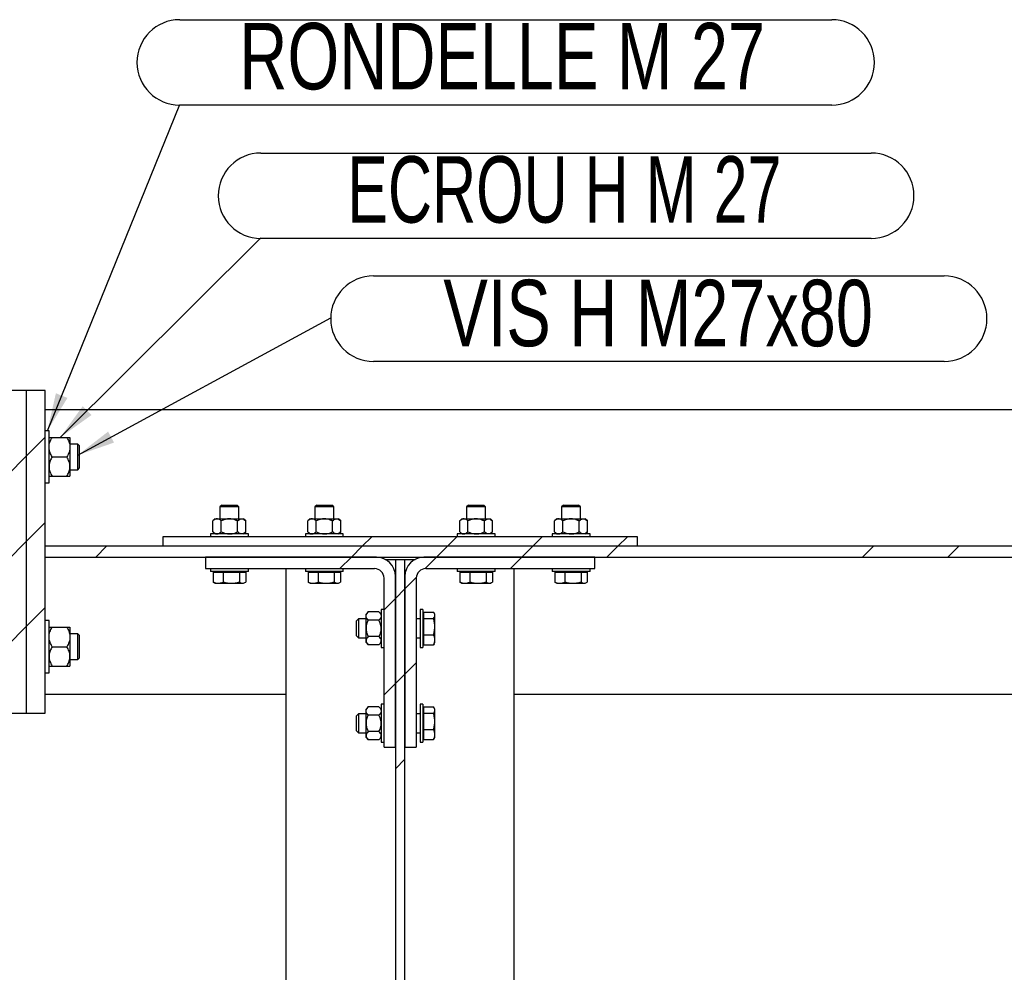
# Model space of a CAD drawing. Header units: millimetres. Extents: x 0 to 841, y 0 to 594.
# Tile 33 of 95: x 337 to 389, y 413 to 464. Entities that reach past the tile are written whole.
import ezdxf

# ---------------------------------------------------------------- set-up
doc = ezdxf.new("R2010")
doc.units = ezdxf.units.MM
for name, color, linetype in [('COTES', 1, 'Continuous'), ('NOTES', 6, 'Continuous'), ('TRAIT-FINS', 9, 'Continuous')]:
    doc.layers.add(name, color=color, linetype=linetype)
doc.layers.add('TRAIT-FORT', color=4, linetype='Continuous', lineweight=25)
doc.styles.add('SLDTEXTSTYLE0', font='TXT', dxfattribs={"width": 0.75})
doc.styles.add('SLDTEXTSTYLE8', font='TXT', dxfattribs={"width": 0.6875})
doc.dimstyles.new('SLDDIMSTYLE0', dxfattribs={"dimtxt": 3, "dimasz": 2, "dimexe": 0, "dimexo": 0.0625, "dimgap": 0.75, "dimtad": 1, "dimdec": 0, "dimlfac": 20, "dimrnd": 1e-09, "dimzin": 12, "dimdsep": 46, "dimtxsty": 'SLDTEXTSTYLE0', "dimsah": 1, "dimcen": 0.09, "dimadec": 0, "dimazin": 3, "dimtfac": 1, "dimtdec": 0, "dimtofl": 0, "dimtmove": 0, "dimatfit": 3, "dimfxl": 1, "dimfrac": 2, "dimtolj": 1, "dimtzin": 12, "dimarcsym": 0})
doc.dimstyles.new('SLDDIMSTYLE2', dxfattribs={"dimtxt": 0.18, "dimasz": 2, "dimexe": 0, "dimexo": 0.0625, "dimgap": 0, "dimtad": 0, "dimtih": 1, "dimtoh": 1, "dimdec": 0, "dimrnd": 1e-09, "dimzin": 0, "dimdsep": 46, "dimtxsty": 'Standard', "dimsah": 1, "dimcen": 0.09, "dimadec": 0, "dimazin": 0, "dimtfac": 2, "dimtdec": 0, "dimtofl": 0, "dimtmove": 0, "dimatfit": 3, "dimfxl": 1, "dimfrac": 2, "dimtolj": 1, "dimtzin": 0, "dimarcsym": 0})
doc.dimstyles.new('SLDDIMSTYLE4', dxfattribs={"dimtxt": 3, "dimasz": 2, "dimexe": 0, "dimexo": 0.0625, "dimgap": 0.75, "dimtad": 1, "dimdec": 0, "dimlfac": 20, "dimrnd": 1e-09, "dimzin": 12, "dimdsep": 46, "dimtxsty": 'SLDTEXTSTYLE0', "dimsah": 1, "dimcen": 0.09, "dimadec": 0, "dimazin": 3, "dimtfac": 1, "dimtdec": 0, "dimtmove": 0, "dimatfit": 0, "dimfxl": 1, "dimfrac": 2, "dimtolj": 1, "dimtzin": 12, "dimarcsym": 0})
pattern_1 = [(45, (0, 0), (-13.4704, 13.4704), []), (45, (4.49, 2e-323), (-13.4704, 13.4704), []), (45, (8.98, 4e-323), (-13.4704, 13.4704), []), (45, (13.47, 6e-323), (-13.4704, 13.4704), [])]

# ---------------------------------------------------------------- blocks, each defined once
blk = doc.blocks.new('_D_22')
at = {"layer": 'COTES', "color": 1, "transparency": 16777216}
blk.add_line((363.008, 365.576), (400.758, 365.576), dxfattribs=at)
for points in [[(363.008, 365.576), (365.008, 365.076), (365.008, 366.076)], [(400.758, 365.576), (398.758, 366.076), (398.758, 365.076)]]:
    blk.add_solid(points, dxfattribs=at)
at = {"layer": 'COTES', "color": 1, "transparency": 16777216, "insert": (378.558, 369.444), "char_height": 3, "attachment_point": 1, "style": 'SLDTEXTSTYLE0'}
blk.add_mtext('755', dxfattribs=at)
blk = doc.blocks.new('_D_26')
at = {"layer": 'COTES', "color": 1, "transparency": 16777216}
for p, q in [((351.008, 386.11), (348.008, 386.11)), ((351.008, 386.11), (363.008, 386.11)), ((363.008, 386.11), (378.047, 386.11))]:
    blk.add_line(p, q, dxfattribs=at)
for points in [[(351.008, 386.11), (349.008, 386.61), (349.008, 385.61)], [(363.008, 386.11), (365.008, 385.61), (365.008, 386.61)]]:
    blk.add_solid(points, dxfattribs=at)
at = {"layer": 'COTES', "color": 1, "transparency": 16777216, "insert": (371.397, 389.977), "char_height": 3, "attachment_point": 1, "style": 'SLDTEXTSTYLE0'}
blk.add_mtext('240', dxfattribs=at)
blk = doc.blocks.new('_D_27')
at = {"layer": 'COTES', "color": 1, "transparency": 16777216}
blk.add_line((351.008, 365.576), (323.808, 365.576), dxfattribs=at)
for points in [[(323.808, 365.576), (325.808, 365.076), (325.808, 366.076)], [(351.008, 365.576), (349.008, 366.076), (349.008, 365.076)]]:
    blk.add_solid(points, dxfattribs=at)
at = {"layer": 'COTES', "color": 1, "transparency": 16777216, "insert": (334.083, 369.444), "char_height": 3, "attachment_point": 1, "style": 'SLDTEXTSTYLE0'}
blk.add_mtext('544', dxfattribs=at)
blk = doc.blocks.new('SW_NOTE_23')
at = {"layer": 'NOTES', "color": 0}
for p, q in [((2.25, 2.21), (32.327, 2.21)), ((32.327, -2.29), (2.25, -2.29))]:
    blk.add_line(p, q, dxfattribs=at)
for centre, start, end in [((2.25, -0.04), 90, 270), ((32.327, -0.04), 270, 90)]:
    blk.add_arc(centre, 2.25, start, end, dxfattribs=at)
at = {"layer": 'NOTES', "color": 0, "insert": (17.253, 2.007), "char_height": 3.5, "attachment_point": 2, "style": 'SLDTEXTSTYLE0'}
blk.add_mtext('VIS H M27x80', dxfattribs=at)
blk = doc.blocks.new('SW_NOTE_24')
at = {"layer": 'NOTES', "color": 0}
for p, q in [((0, 4.46), (32.162, 4.46)), ((32.162, -0.04), (0, -0.04))]:
    blk.add_line(p, q, dxfattribs=at)
for centre, start, end in [((0, 2.21), 90, 270), ((32.162, 2.21), 270, 90)]:
    blk.add_arc(centre, 2.25, start, end, dxfattribs=at)
at = {"layer": 'NOTES', "color": 0, "insert": (15.989, 4.294), "char_height": 3.5, "attachment_point": 2, "style": 'SLDTEXTSTYLE8'}
blk.add_mtext('ECROU H M 27', dxfattribs=at)
blk = doc.blocks.new('SW_NOTE_25')
at = {"layer": 'NOTES', "color": 0}
for p, q in [((0, 4.46), (34.358, 4.46)), ((34.358, -0.04), (0, -0.04))]:
    blk.add_line(p, q, dxfattribs=at)
for centre, start, end in [((0, 2.21), 90, 270), ((34.358, 2.21), 270, 90)]:
    blk.add_arc(centre, 2.25, start, end, dxfattribs=at)
at = {"layer": 'NOTES', "color": 0, "insert": (16.993, 4.29), "char_height": 3.5, "attachment_point": 2, "style": 'SLDTEXTSTYLE0'}
blk.add_mtext('RONDELLE M 27', dxfattribs=at)

msp = doc.modelspace()

# ---------------------------------------------------------------- hatches: boundary and pattern name
at = {"layer": 'TRAIT-FINS'}
h = msp.add_hatch(dxfattribs=at)
h.set_pattern_fill('DIN 201 ACIER ET FONTE', color=9, style=0, pattern_type=2)
h.set_pattern_definition(pattern_1)
h.paths.add_polyline_path([(337.308, 427.045), (337.308, 444.045), (336.308, 444.045), (336.308, 427.045)], flags=0)
h = msp.add_hatch(dxfattribs=at)
h.set_pattern_fill('DIN 201 ACIER ET FONTE', color=9, style=0, pattern_type=2)
h.set_pattern_definition(pattern_1)
h.paths.add_polyline_path([(338.308, 427.045), (338.308, 444.045), (337.308, 444.045), (337.308, 427.045)], flags=0)
h = msp.add_hatch(dxfattribs=at)
h.set_pattern_fill('DIN 201 ACIER ET FONTE', color=9, style=0, pattern_type=2)
h.set_pattern_definition(pattern_1)
h.paths.add_polyline_path([(338.308, 435.833), (338.308, 435.258), (498.308, 435.258), (498.308, 435.833)], flags=0)
h = msp.add_hatch(dxfattribs=at)
h.set_pattern_fill('DIN 201 ACIER ET FONTE', color=9, style=0, pattern_type=2)
h.set_pattern_definition(pattern_1)
h.paths.add_polyline_path([(344.508, 435.833), (369.508, 435.833), (369.508, 436.333), (344.508, 436.333)], flags=0)
h = msp.add_hatch(dxfattribs=at)
h.set_pattern_fill('DIN 201 ACIER ET FONTE', color=9, style=0, pattern_type=2)
h.set_pattern_definition(pattern_1)
edge = h.paths.add_edge_path(flags=0)
edge.add_line((346.758, 434.658), (355.658, 434.658))
edge.add_arc((355.658, 434.158), 0.5, 0, 90, ccw=False)
edge.add_line((356.158, 434.158), (356.158, 425.258))
edge.add_line((356.158, 425.258), (356.758, 425.258))
edge.add_line((356.758, 425.258), (356.758, 434.258))
edge.add_arc((355.758, 434.258), 1, 0, 90)
edge.add_line((355.758, 435.258), (346.758, 435.258))
edge.add_line((346.758, 435.258), (346.758, 434.658))
h = msp.add_hatch(dxfattribs=at)
h.set_pattern_fill('DIN 201 ACIER ET FONTE', color=9, style=0, pattern_type=2)
h.set_pattern_definition(pattern_1)
h.paths.add_polyline_path([(357.258, 435.145), (356.758, 435.145), (356.758, 292.445), (357.258, 292.445)], flags=0)
h = msp.add_hatch(dxfattribs=at)
h.set_pattern_fill('DIN 201 ACIER ET FONTE', color=9, style=0, pattern_type=2)
h.set_pattern_definition(pattern_1)
edge = h.paths.add_edge_path(flags=0)
edge.add_line((357.858, 425.258), (357.858, 434.158))
edge.add_arc((358.358, 434.158), 0.5, 90, 180, ccw=False)
edge.add_line((358.358, 434.658), (367.258, 434.658))
edge.add_line((367.258, 434.658), (367.258, 435.258))
edge.add_line((367.258, 435.258), (358.258, 435.258))
edge.add_arc((358.258, 434.258), 1, 90, 180)
edge.add_line((357.258, 434.258), (357.258, 425.258))
edge.add_line((357.258, 425.258), (357.858, 425.258))

# ---------------------------------------------------------------- linework, layer by layer
at = {"layer": 'TRAIT-FORT', "color": 4, "linetype": 'Continuous', "lineweight": 25}
for p, q in [((337.308, 444.045), (336.308, 444.045)), ((337.308, 444.045), (337.308, 427.045)), ((338.308, 444.045), (337.308, 444.045)), ((338.308, 427.045), (338.308, 444.045)), ((338.308, 443.045), (498.308, 443.045)), ((338.508, 441.92), (338.308, 441.92)), ((338.508, 440.677), (338.508, 441.92)), ((338.666, 441.57), (339.449, 441.57)), ((339.608, 441.57), (339.608, 441.058)), ((340.016, 441.22), (339.608, 441.22)), ((339.608, 441.058), (339.608, 440.033)), ((340.108, 441.128), (340.016, 441.22)), ((340.016, 439.922), (340.016, 441.22)), ((340.108, 439.962), (340.108, 441.128)), ((338.508, 439.17), (338.508, 440.677)), ((338.666, 440.545), (339.449, 440.545)), ((339.608, 440.033), (339.608, 439.52)), ((338.666, 439.52), (339.449, 439.52)), ((339.608, 439.87), (340.016, 439.87)), ((340.016, 439.87), (340.108, 439.962)), ((340.016, 439.87), (340.016, 439.922)), ((338.308, 439.17), (338.508, 439.17)), ((347.611, 438.008), (347.511, 437.908)), ((347.511, 437.908), (347.511, 437.283)), ((348.511, 437.908), (347.511, 437.908)), ((347.611, 438.008), (348.411, 438.008)), ((348.511, 437.908), (348.411, 438.008)), ((348.511, 437.283), (348.511, 437.908)), ((352.611, 438.008), (352.511, 437.908)), ((352.511, 437.908), (352.511, 437.283)), ((353.511, 437.908), (352.511, 437.908)), ((352.611, 438.008), (353.411, 438.008)), ((353.511, 437.908), (353.411, 438.008)), ((353.511, 437.283), (353.511, 437.908)), ((360.611, 438.008), (360.511, 437.908)), ((360.511, 437.908), (360.511, 437.283)), ((361.511, 437.908), (360.511, 437.908)), ((360.611, 438.008), (361.411, 438.008)), ((361.511, 437.908), (361.411, 438.008)), ((361.511, 437.283), (361.511, 437.908)), ((365.611, 438.008), (365.511, 437.908)), ((365.511, 437.908), (365.511, 437.283)), ((366.511, 437.908), (365.511, 437.908)), ((365.611, 438.008), (366.411, 438.008)), ((366.511, 437.908), (366.411, 438.008)), ((366.511, 437.283), (366.511, 437.908)), ((347.261, 437.283), (347.145, 437.167)), ((347.145, 436.599), (347.145, 437.167)), ((347.261, 437.283), (347.362, 437.283)), ((347.362, 437.283), (348.011, 437.283)), ((347.578, 436.599), (347.578, 437.167)), ((348.011, 437.283), (348.661, 437.283)), ((348.444, 436.599), (348.444, 437.167)), ((348.661, 437.283), (348.761, 437.283)), ((348.877, 437.167), (348.761, 437.283)), ((348.877, 436.599), (348.877, 437.167)), ((352.261, 437.283), (352.145, 437.167)), ((352.145, 436.599), (352.145, 437.167)), ((352.261, 437.283), (352.362, 437.283)), ((352.362, 437.283), (353.011, 437.283)), ((352.578, 436.599), (352.578, 437.167)), ((353.011, 437.283), (353.661, 437.283)), ((353.444, 436.599), (353.444, 437.167)), ((353.661, 437.283), (353.761, 437.283)), ((353.877, 437.167), (353.761, 437.283)), ((353.877, 436.599), (353.877, 437.167)), ((360.261, 437.283), (360.145, 437.167)), ((360.145, 436.599), (360.145, 437.167)), ((360.261, 437.283), (360.362, 437.283)), ((360.362, 437.283), (361.011, 437.283)), ((360.578, 436.599), (360.578, 437.167)), ((361.011, 437.283), (361.661, 437.283)), ((361.444, 436.599), (361.444, 437.167)), ((361.661, 437.283), (361.761, 437.283)), ((361.877, 437.167), (361.761, 437.283)), ((361.877, 436.599), (361.877, 437.167)), ((365.261, 437.283), (365.145, 437.167)), ((365.145, 436.599), (365.145, 437.167)), ((365.261, 437.283), (365.362, 437.283)), ((365.362, 437.283), (366.011, 437.283)), ((365.578, 436.599), (365.578, 437.167)), ((366.011, 437.283), (366.661, 437.283)), ((366.444, 436.599), (366.444, 437.167)), ((366.661, 437.283), (366.761, 437.283)), ((366.877, 437.167), (366.761, 437.283)), ((366.877, 436.599), (366.877, 437.167)), ((347.011, 436.483), (347.011, 436.333)), ((349.011, 436.483), (347.011, 436.483)), ((347.146, 436.599), (347.261, 436.483)), ((348.761, 436.483), (348.877, 436.599)), ((349.011, 436.333), (349.011, 436.483)), ((352.011, 436.483), (352.011, 436.333)), ((354.011, 436.483), (352.011, 436.483)), ((352.146, 436.599), (352.261, 436.483)), ((353.761, 436.483), (353.877, 436.599)), ((354.011, 436.333), (354.011, 436.483)), ((360.011, 436.483), (360.011, 436.333)), ((362.011, 436.483), (360.011, 436.483)), ((360.146, 436.599), (360.261, 436.483)), ((361.761, 436.483), (361.877, 436.599)), ((362.011, 436.333), (362.011, 436.483)), ((365.011, 436.483), (365.011, 436.333)), ((367.011, 436.483), (365.011, 436.483)), ((365.146, 436.599), (365.261, 436.483)), ((366.761, 436.483), (366.877, 436.599)), ((367.011, 436.333), (367.011, 436.483)), ((338.308, 435.258), (338.308, 435.833)), ((498.308, 435.833), (338.308, 435.833)), ((344.508, 436.333), (344.508, 435.833)), ((369.508, 436.333), (344.508, 436.333)), ((369.508, 435.833), (344.508, 435.833)), ((369.508, 435.833), (369.508, 436.333)), ((338.308, 435.258), (498.308, 435.258)), ((346.758, 435.258), (346.758, 434.658)), ((355.758, 435.258), (346.758, 435.258)), ((356.219, 435.145), (356.758, 435.145)), ((356.758, 435.145), (357.258, 435.145)), ((356.758, 435.145), (356.758, 292.445)), ((357.258, 292.445), (357.258, 435.145)), ((357.258, 435.145), (357.797, 435.145)), ((367.258, 435.258), (358.258, 435.258)), ((367.258, 434.658), (367.258, 435.258)), ((346.758, 434.658), (355.658, 434.658)), ((347.011, 434.658), (347.011, 434.508)), ((349.011, 434.508), (347.011, 434.508)), ((347.153, 434.468), (347.153, 433.95)), ((347.153, 434.468), (347.679, 434.468)), ((347.319, 434.508), (347.319, 434.468)), ((347.679, 434.468), (347.679, 433.95)), ((347.679, 434.468), (348.538, 434.468)), ((348.538, 434.468), (348.538, 433.95)), ((348.538, 434.468), (348.87, 434.468)), ((348.704, 434.468), (348.704, 434.508)), ((348.87, 434.468), (348.87, 433.95)), ((349.011, 434.508), (349.011, 434.658)), ((351.008, 292.933), (351.008, 434.658)), ((352.011, 434.658), (352.011, 434.508)), ((354.011, 434.508), (352.011, 434.508)), ((352.153, 434.468), (352.153, 433.95)), ((352.153, 434.468), (352.679, 434.468)), ((352.319, 434.508), (352.319, 434.468)), ((352.679, 434.468), (352.679, 433.95)), ((352.679, 434.468), (353.538, 434.468)), ((353.538, 434.468), (353.538, 433.95)), ((353.538, 434.468), (353.87, 434.468)), ((353.704, 434.468), (353.704, 434.508)), ((353.87, 434.468), (353.87, 433.95)), ((354.011, 434.508), (354.011, 434.658)), ((358.358, 434.658), (367.258, 434.658)), ((360.011, 434.658), (360.011, 434.508)), ((362.011, 434.508), (360.011, 434.508)), ((360.153, 434.468), (360.153, 433.95)), ((360.153, 434.468), (360.679, 434.468)), ((360.319, 434.508), (360.319, 434.468)), ((360.679, 434.468), (360.679, 433.95)), ((360.679, 434.468), (361.538, 434.468)), ((361.538, 434.468), (361.538, 433.95)), ((361.538, 434.468), (361.87, 434.468)), ((361.704, 434.468), (361.704, 434.508)), ((361.87, 434.468), (361.87, 433.95)), ((362.011, 434.508), (362.011, 434.658)), ((363.008, 292.933), (363.008, 434.658)), ((365.011, 434.658), (365.011, 434.508)), ((367.011, 434.508), (365.011, 434.508)), ((365.153, 434.468), (365.153, 433.95)), ((365.153, 434.468), (365.679, 434.468)), ((365.319, 434.508), (365.319, 434.468)), ((365.679, 434.468), (365.679, 433.95)), ((365.679, 434.468), (366.538, 434.468)), ((366.538, 434.468), (366.538, 433.95)), ((366.538, 434.468), (366.87, 434.468)), ((366.704, 434.468), (366.704, 434.508)), ((366.87, 434.468), (366.87, 433.95)), ((367.011, 434.508), (367.011, 434.658)), ((347.2, 433.922), (347.153, 433.95)), ((347.199, 433.919), (347.261, 433.883)), ((347.261, 433.883), (347.416, 433.883)), ((347.416, 433.883), (348.108, 433.883)), ((348.108, 433.883), (348.704, 433.883)), ((348.704, 433.883), (348.761, 433.883)), ((348.761, 433.883), (348.824, 433.919)), ((352.2, 433.922), (352.153, 433.95)), ((352.199, 433.919), (352.261, 433.883)), ((352.261, 433.883), (352.416, 433.883)), ((352.416, 433.883), (353.108, 433.883)), ((353.108, 433.883), (353.704, 433.883)), ((353.704, 433.883), (353.761, 433.883)), ((353.761, 433.883), (353.824, 433.919)), ((356.158, 425.258), (356.158, 434.158)), ((356.758, 425.258), (356.758, 434.258)), ((357.258, 434.258), (357.258, 425.258)), ((357.858, 434.158), (357.858, 425.258)), ((360.2, 433.922), (360.153, 433.95)), ((360.199, 433.919), (360.261, 433.883)), ((360.261, 433.883), (360.416, 433.883)), ((360.416, 433.883), (361.108, 433.883)), ((361.108, 433.883), (361.704, 433.883)), ((361.704, 433.883), (361.761, 433.883)), ((361.761, 433.883), (361.824, 433.919)), ((365.2, 433.922), (365.153, 433.95)), ((365.199, 433.919), (365.261, 433.883)), ((365.261, 433.883), (365.416, 433.883)), ((365.416, 433.883), (366.108, 433.883)), ((366.108, 433.883), (366.704, 433.883)), ((366.704, 433.883), (366.761, 433.883)), ((366.761, 433.883), (366.824, 433.919)), ((355.324, 432.374), (355.208, 432.258)), ((355.208, 432.157), (355.208, 432.258)), ((355.892, 432.374), (355.324, 432.374)), ((356.008, 432.258), (355.892, 432.374)), ((356.158, 432.508), (356.008, 432.508)), ((356.008, 432.508), (356.008, 430.508)), ((358.208, 432.508), (358.058, 432.508)), ((358.058, 432.508), (358.058, 430.508)), ((358.208, 432.508), (358.208, 430.508)), ((358.248, 432.2), (358.208, 432.2)), ((358.248, 432.367), (358.766, 432.367)), ((358.248, 432.035), (358.248, 432.367)), ((358.833, 432.258), (358.797, 432.32)), ((358.833, 432.201), (358.833, 432.258)), ((358.833, 431.606), (358.833, 432.201)), ((338.508, 431.92), (338.308, 431.92)), ((338.508, 430.677), (338.508, 431.92)), ((354.808, 432.008), (354.708, 431.908)), ((354.708, 431.108), (354.708, 431.908)), ((355.208, 432.008), (354.808, 432.008)), ((354.808, 432.008), (354.808, 431.008)), ((355.208, 431.508), (355.208, 432.157)), ((355.892, 431.941), (355.324, 431.941)), ((358.058, 432.008), (357.858, 432.008)), ((358.248, 432.035), (358.766, 432.035)), ((358.248, 431.176), (358.248, 432.035)), ((338.666, 431.57), (339.449, 431.57)), ((339.608, 431.57), (339.608, 431.058)), ((340.016, 431.22), (339.608, 431.22)), ((340.108, 431.128), (340.016, 431.22)), ((340.016, 429.922), (340.016, 431.22)), ((355.208, 430.858), (355.208, 431.508)), ((358.248, 431.176), (358.766, 431.176)), ((358.248, 430.649), (358.248, 431.176)), ((358.833, 430.913), (358.833, 431.606)), ((338.508, 429.17), (338.508, 430.677)), ((339.608, 431.058), (339.608, 430.033)), ((340.108, 429.962), (340.108, 431.128)), ((354.708, 431.108), (354.808, 431.008)), ((354.808, 431.008), (355.208, 431.008)), ((355.208, 430.758), (355.208, 430.858)), ((355.208, 430.758), (355.324, 430.642)), ((355.892, 431.075), (355.324, 431.075)), ((355.892, 430.642), (355.324, 430.642)), ((355.892, 430.642), (356.008, 430.758)), ((357.858, 431.008), (358.058, 431.008)), ((358.208, 430.815), (358.248, 430.815)), ((358.248, 430.649), (358.766, 430.649)), ((358.794, 430.697), (358.766, 430.649)), ((358.797, 430.696), (358.833, 430.758)), ((358.833, 430.758), (358.833, 430.913)), ((338.666, 430.545), (339.449, 430.545)), ((356.008, 430.508), (356.158, 430.508)), ((358.058, 430.508), (358.208, 430.508)), ((339.608, 430.033), (339.608, 429.52)), ((339.608, 429.87), (340.016, 429.87)), ((340.016, 429.87), (340.108, 429.962)), ((340.016, 429.87), (340.016, 429.922)), ((338.308, 429.17), (338.508, 429.17)), ((338.666, 429.52), (339.449, 429.52)), ((338.308, 428.045), (351.008, 428.045)), ((363.008, 428.045), (400.758, 428.045)), ((336.308, 427.045), (337.308, 427.045)), ((337.308, 427.045), (338.308, 427.045)), ((354.808, 427.008), (354.708, 426.908)), ((355.208, 427.008), (354.808, 427.008)), ((354.808, 427.008), (354.808, 426.008)), ((355.324, 427.374), (355.208, 427.258)), ((355.208, 427.157), (355.208, 427.258)), ((355.208, 426.508), (355.208, 427.157)), ((355.892, 427.374), (355.324, 427.374)), ((356.008, 427.258), (355.892, 427.374)), ((356.158, 427.508), (356.008, 427.508)), ((356.008, 427.508), (356.008, 425.508)), ((358.058, 427.008), (357.858, 427.008)), ((358.208, 427.508), (358.058, 427.508)), ((358.058, 427.508), (358.058, 425.508)), ((358.208, 427.508), (358.208, 425.508)), ((358.248, 427.2), (358.208, 427.2)), ((358.248, 427.367), (358.766, 427.367)), ((358.248, 427.035), (358.248, 427.367)), ((358.248, 427.035), (358.766, 427.035)), ((358.248, 426.176), (358.248, 427.035)), ((358.833, 427.258), (358.797, 427.32)), ((358.833, 427.201), (358.833, 427.258)), ((358.833, 426.606), (358.833, 427.201)), ((354.708, 426.108), (354.708, 426.908)), ((355.208, 425.858), (355.208, 426.508)), ((355.892, 426.941), (355.324, 426.941)), ((358.833, 425.913), (358.833, 426.606)), ((354.708, 426.108), (354.808, 426.008)), ((354.808, 426.008), (355.208, 426.008)), ((355.892, 426.075), (355.324, 426.075)), ((357.858, 426.008), (358.058, 426.008)), ((358.248, 426.176), (358.766, 426.176)), ((358.248, 425.649), (358.248, 426.176)), ((355.208, 425.758), (355.208, 425.858)), ((355.208, 425.758), (355.324, 425.642)), ((355.892, 425.642), (355.324, 425.642)), ((355.892, 425.642), (356.008, 425.758)), ((356.008, 425.508), (356.158, 425.508)), ((358.058, 425.508), (358.208, 425.508)), ((358.208, 425.815), (358.248, 425.815)), ((358.248, 425.649), (358.766, 425.649)), ((358.794, 425.697), (358.766, 425.649)), ((358.797, 425.696), (358.833, 425.758)), ((358.833, 425.758), (358.833, 425.913)), ((356.158, 425.258), (356.758, 425.258)), ((357.258, 425.258), (357.858, 425.258))]:
    msp.add_line(p, q, dxfattribs=at)
for centre, radius, start, end in [((355.758, 434.258), 1, 0, 90), ((358.258, 434.258), 1, 90, 180), ((355.658, 434.158), 0.5, 0, 90), ((358.358, 434.158), 0.5, 90, 180)]:
    msp.add_arc(centre, radius, start, end, dxfattribs=at)
for points, knots in [([(338.508, 441.058), (338.51, 441.102), (338.515, 441.193), (338.55, 441.324), (338.6, 441.45), (338.644, 441.53), (338.666, 441.57)], [0, 0, 0, 0, 0.249578, 0.504364, 0.751047, 1, 1, 1, 1]), ([(338.508, 441.57), (338.511, 441.57), (338.519, 441.57), (338.575, 441.57), (338.634, 441.57), (338.666, 441.57)], [0, 0, 0, 0, 0.309937, 0.629435, 1, 1, 1, 1]), ([(339.449, 441.57), (339.486, 441.5), (339.543, 441.394), (339.589, 441.242), (339.606, 441.141), (339.607, 441.079), (339.608, 441.058)], [0, 0, 0, 0, 0.432045, 0.654349, 0.879653, 1, 1, 1, 1]), ([(339.449, 441.57), (339.481, 441.57), (339.54, 441.57), (339.596, 441.57), (339.604, 441.57), (339.608, 441.57)], [0, 0, 0, 0, 0.370568, 0.681076, 1, 1, 1, 1]), ([(338.666, 440.545), (338.629, 440.616), (338.573, 440.722), (338.527, 440.874), (338.51, 440.975), (338.508, 441.036), (338.508, 441.058)], [0, 0, 0, 0, 0.432045, 0.654349, 0.879653, 1, 1, 1, 1]), ([(339.608, 441.058), (339.605, 441.013), (339.601, 440.923), (339.566, 440.792), (339.515, 440.665), (339.471, 440.586), (339.449, 440.545)], [0, 0, 0, 0, 0.249578, 0.504364, 0.751047, 1, 1, 1, 1]), ([(338.666, 440.545), (338.629, 440.475), (338.573, 440.369), (338.527, 440.217), (338.51, 440.116), (338.508, 440.054), (338.508, 440.033)], [0, 0, 0, 0, 0.432045, 0.654349, 0.879653, 1, 1, 1, 1]), ([(339.608, 440.033), (339.605, 440.077), (339.601, 440.168), (339.566, 440.299), (339.515, 440.425), (339.471, 440.505), (339.449, 440.545)], [0, 0, 0, 0, 0.249578, 0.504364, 0.751047, 1, 1, 1, 1]), ([(338.508, 440.033), (338.51, 439.988), (338.515, 439.898), (338.55, 439.767), (338.6, 439.64), (338.644, 439.561), (338.666, 439.52)], [0, 0, 0, 0, 0.249578, 0.504364, 0.751047, 1, 1, 1, 1]), ([(339.449, 439.52), (339.486, 439.591), (339.543, 439.697), (339.589, 439.849), (339.606, 439.95), (339.607, 440.011), (339.608, 440.033)], [0, 0, 0, 0, 0.432045, 0.654349, 0.879653, 1, 1, 1, 1]), ([(338.508, 439.52), (338.511, 439.52), (338.519, 439.52), (338.575, 439.52), (338.634, 439.52), (338.666, 439.52)], [0, 0, 0, 0, 0.309937, 0.629435, 1, 1, 1, 1]), ([(339.449, 439.52), (339.481, 439.52), (339.54, 439.52), (339.596, 439.52), (339.604, 439.52), (339.608, 439.52)], [0, 0, 0, 0, 0.370568, 0.681076, 1, 1, 1, 1]), ([(347.362, 437.283), (347.343, 437.281), (347.305, 437.278), (347.231, 437.244), (347.179, 437.198), (347.145, 437.167)], [0, 0, 0, 0, 0.249707, 0.504625, 1, 1, 1, 1]), ([(347.578, 437.167), (347.548, 437.194), (347.488, 437.249), (347.413, 437.281), (347.371, 437.282), (347.362, 437.283)], [0, 0, 0, 0, 0.432386, 0.879557, 1, 1, 1, 1]), ([(348.011, 437.283), (348.004, 437.283), (347.943, 437.282), (347.828, 437.266), (347.692, 437.221), (347.61, 437.182), (347.578, 437.167)], [0, 0, 0, 0, 0.048843, 0.400094, 0.764039, 1, 1, 1, 1]), ([(348.444, 437.167), (348.393, 437.19), (348.3, 437.233), (348.154, 437.275), (348.059, 437.28), (348.011, 437.283)], [0, 0, 0, 0, 0.370534, 0.681058, 1, 1, 1, 1]), ([(348.444, 437.167), (348.474, 437.194), (348.534, 437.249), (348.609, 437.281), (348.652, 437.282), (348.661, 437.283)], [0, 0, 0, 0, 0.432386, 0.879557, 1, 1, 1, 1]), ([(348.661, 437.283), (348.68, 437.281), (348.718, 437.278), (348.792, 437.244), (348.843, 437.198), (348.877, 437.167)], [0, 0, 0, 0, 0.249707, 0.504625, 1, 1, 1, 1]), ([(352.362, 437.283), (352.343, 437.281), (352.305, 437.278), (352.231, 437.244), (352.179, 437.198), (352.145, 437.167)], [0, 0, 0, 0, 0.249707, 0.504625, 1, 1, 1, 1]), ([(352.578, 437.167), (352.548, 437.194), (352.488, 437.249), (352.413, 437.281), (352.371, 437.282), (352.362, 437.283)], [0, 0, 0, 0, 0.432386, 0.879557, 1, 1, 1, 1]), ([(353.011, 437.283), (353.004, 437.283), (352.943, 437.282), (352.828, 437.266), (352.692, 437.221), (352.61, 437.182), (352.578, 437.167)], [0, 0, 0, 0, 0.048843, 0.400094, 0.764039, 1, 1, 1, 1]), ([(353.444, 437.167), (353.393, 437.19), (353.3, 437.233), (353.154, 437.275), (353.059, 437.28), (353.011, 437.283)], [0, 0, 0, 0, 0.370534, 0.681058, 1, 1, 1, 1]), ([(353.444, 437.167), (353.474, 437.194), (353.534, 437.249), (353.609, 437.281), (353.652, 437.282), (353.661, 437.283)], [0, 0, 0, 0, 0.432386, 0.879557, 1, 1, 1, 1]), ([(353.661, 437.283), (353.68, 437.281), (353.718, 437.278), (353.792, 437.244), (353.843, 437.198), (353.877, 437.167)], [0, 0, 0, 0, 0.249707, 0.504625, 1, 1, 1, 1]), ([(360.362, 437.283), (360.343, 437.281), (360.305, 437.278), (360.231, 437.244), (360.179, 437.198), (360.145, 437.167)], [0, 0, 0, 0, 0.249707, 0.504625, 1, 1, 1, 1]), ([(360.578, 437.167), (360.548, 437.194), (360.488, 437.249), (360.413, 437.281), (360.371, 437.282), (360.362, 437.283)], [0, 0, 0, 0, 0.432386, 0.879557, 1, 1, 1, 1]), ([(361.011, 437.283), (361.004, 437.283), (360.943, 437.282), (360.828, 437.266), (360.692, 437.221), (360.61, 437.182), (360.578, 437.167)], [0, 0, 0, 0, 0.048843, 0.400094, 0.764039, 1, 1, 1, 1]), ([(361.444, 437.167), (361.393, 437.19), (361.3, 437.233), (361.154, 437.275), (361.059, 437.28), (361.011, 437.283)], [0, 0, 0, 0, 0.370534, 0.681058, 1, 1, 1, 1]), ([(361.444, 437.167), (361.474, 437.194), (361.534, 437.249), (361.609, 437.281), (361.652, 437.282), (361.661, 437.283)], [0, 0, 0, 0, 0.432386, 0.879557, 1, 1, 1, 1]), ([(361.661, 437.283), (361.68, 437.281), (361.718, 437.278), (361.792, 437.244), (361.843, 437.198), (361.877, 437.167)], [0, 0, 0, 0, 0.249707, 0.504625, 1, 1, 1, 1]), ([(365.362, 437.283), (365.343, 437.281), (365.305, 437.278), (365.231, 437.244), (365.179, 437.198), (365.145, 437.167)], [0, 0, 0, 0, 0.249707, 0.504625, 1, 1, 1, 1]), ([(365.578, 437.167), (365.548, 437.194), (365.488, 437.249), (365.413, 437.281), (365.371, 437.282), (365.362, 437.283)], [0, 0, 0, 0, 0.432386, 0.879557, 1, 1, 1, 1]), ([(366.011, 437.283), (366.004, 437.283), (365.943, 437.282), (365.828, 437.266), (365.692, 437.221), (365.61, 437.182), (365.578, 437.167)], [0, 0, 0, 0, 0.048843, 0.400094, 0.764039, 1, 1, 1, 1]), ([(366.444, 437.167), (366.393, 437.19), (366.3, 437.233), (366.154, 437.275), (366.059, 437.28), (366.011, 437.283)], [0, 0, 0, 0, 0.370534, 0.681058, 1, 1, 1, 1]), ([(366.444, 437.167), (366.474, 437.194), (366.534, 437.249), (366.609, 437.281), (366.652, 437.282), (366.661, 437.283)], [0, 0, 0, 0, 0.432386, 0.879557, 1, 1, 1, 1]), ([(366.661, 437.283), (366.68, 437.281), (366.718, 437.278), (366.792, 437.244), (366.843, 437.198), (366.877, 437.167)], [0, 0, 0, 0, 0.249707, 0.504625, 1, 1, 1, 1]), ([(347.145, 436.599), (347.175, 436.572), (347.235, 436.517), (347.31, 436.485), (347.353, 436.483), (347.362, 436.483)], [0, 0, 0, 0, 0.432386, 0.879557, 1, 1, 1, 1]), ([(347.362, 436.483), (347.38, 436.485), (347.418, 436.488), (347.492, 436.522), (347.544, 436.568), (347.578, 436.599)], [0, 0, 0, 0, 0.249707, 0.504625, 1, 1, 1, 1]), ([(347.578, 436.599), (347.61, 436.584), (347.69, 436.546), (347.827, 436.5), (347.941, 436.484), (348.004, 436.483), (348.011, 436.483)], [0, 0, 0, 0, 0.235965, 0.588239, 0.951157, 1, 1, 1, 1]), ([(348.011, 436.483), (348.058, 436.486), (348.153, 436.491), (348.299, 436.532), (348.393, 436.576), (348.444, 436.599)], [0, 0, 0, 0, 0.309954, 0.629469, 1, 1, 1, 1]), ([(348.661, 436.483), (348.642, 436.485), (348.604, 436.488), (348.53, 436.522), (348.478, 436.568), (348.444, 436.599)], [0, 0, 0, 0, 0.249707, 0.504625, 1, 1, 1, 1]), ([(348.877, 436.599), (348.848, 436.572), (348.787, 436.517), (348.713, 436.485), (348.67, 436.483), (348.661, 436.483)], [0, 0, 0, 0, 0.4323863, 0.8795566, 1, 1, 1, 1]), ([(352.145, 436.599), (352.175, 436.572), (352.235, 436.517), (352.31, 436.485), (352.353, 436.483), (352.362, 436.483)], [0, 0, 0, 0, 0.432386, 0.879557, 1, 1, 1, 1]), ([(352.362, 436.483), (352.38, 436.485), (352.418, 436.488), (352.492, 436.522), (352.544, 436.568), (352.578, 436.599)], [0, 0, 0, 0, 0.249707, 0.504625, 1, 1, 1, 1]), ([(352.578, 436.599), (352.61, 436.584), (352.69, 436.546), (352.827, 436.5), (352.941, 436.484), (353.004, 436.483), (353.011, 436.483)], [0, 0, 0, 0, 0.235965, 0.588239, 0.951157, 1, 1, 1, 1]), ([(353.011, 436.483), (353.058, 436.486), (353.153, 436.491), (353.299, 436.532), (353.393, 436.576), (353.444, 436.599)], [0, 0, 0, 0, 0.309954, 0.629469, 1, 1, 1, 1]), ([(353.661, 436.483), (353.642, 436.485), (353.604, 436.488), (353.53, 436.522), (353.478, 436.568), (353.444, 436.599)], [0, 0, 0, 0, 0.249707, 0.504625, 1, 1, 1, 1]), ([(353.877, 436.599), (353.848, 436.572), (353.787, 436.517), (353.713, 436.485), (353.67, 436.483), (353.661, 436.483)], [0, 0, 0, 0, 0.4323863, 0.8795566, 1, 1, 1, 1]), ([(360.145, 436.599), (360.175, 436.572), (360.235, 436.517), (360.31, 436.485), (360.353, 436.483), (360.362, 436.483)], [0, 0, 0, 0, 0.432386, 0.879557, 1, 1, 1, 1]), ([(360.362, 436.483), (360.38, 436.485), (360.418, 436.488), (360.492, 436.522), (360.544, 436.568), (360.578, 436.599)], [0, 0, 0, 0, 0.249707, 0.504625, 1, 1, 1, 1]), ([(360.578, 436.599), (360.61, 436.584), (360.69, 436.546), (360.827, 436.5), (360.941, 436.484), (361.004, 436.483), (361.011, 436.483)], [0, 0, 0, 0, 0.235965, 0.588239, 0.951157, 1, 1, 1, 1]), ([(361.011, 436.483), (361.058, 436.486), (361.153, 436.491), (361.299, 436.532), (361.393, 436.576), (361.444, 436.599)], [0, 0, 0, 0, 0.309954, 0.629469, 1, 1, 1, 1]), ([(361.661, 436.483), (361.642, 436.485), (361.604, 436.488), (361.53, 436.522), (361.478, 436.568), (361.444, 436.599)], [0, 0, 0, 0, 0.249707, 0.504625, 1, 1, 1, 1]), ([(361.877, 436.599), (361.848, 436.572), (361.787, 436.517), (361.713, 436.485), (361.67, 436.483), (361.661, 436.483)], [0, 0, 0, 0, 0.4323863, 0.8795566, 1, 1, 1, 1]), ([(365.145, 436.599), (365.175, 436.572), (365.235, 436.517), (365.31, 436.485), (365.353, 436.483), (365.362, 436.483)], [0, 0, 0, 0, 0.432386, 0.879557, 1, 1, 1, 1]), ([(365.362, 436.483), (365.38, 436.485), (365.418, 436.488), (365.492, 436.522), (365.544, 436.568), (365.578, 436.599)], [0, 0, 0, 0, 0.249707, 0.504625, 1, 1, 1, 1]), ([(365.578, 436.599), (365.61, 436.584), (365.69, 436.546), (365.827, 436.5), (365.941, 436.484), (366.004, 436.483), (366.011, 436.483)], [0, 0, 0, 0, 0.235965, 0.588239, 0.951157, 1, 1, 1, 1]), ([(366.011, 436.483), (366.058, 436.486), (366.153, 436.491), (366.299, 436.532), (366.393, 436.576), (366.444, 436.599)], [0, 0, 0, 0, 0.309954, 0.629469, 1, 1, 1, 1]), ([(366.661, 436.483), (366.642, 436.485), (366.604, 436.488), (366.53, 436.522), (366.478, 436.568), (366.444, 436.599)], [0, 0, 0, 0, 0.249707, 0.504625, 1, 1, 1, 1]), ([(366.877, 436.599), (366.848, 436.572), (366.787, 436.517), (366.713, 436.485), (366.67, 436.483), (366.661, 436.483)], [0, 0, 0, 0, 0.4323863, 0.8795566, 1, 1, 1, 1]), ([(347.153, 433.95), (347.195, 433.931), (347.282, 433.893), (347.371, 433.886), (347.416, 433.883)], [0, 0, 0, 0, 0.495458, 1, 1, 1, 1]), ([(347.416, 433.883), (347.46, 433.886), (347.549, 433.893), (347.635, 433.931), (347.679, 433.95)], [0, 0, 0, 0, 0.494511, 1, 1, 1, 1]), ([(347.679, 433.95), (347.749, 433.931), (347.89, 433.893), (348.035, 433.886), (348.108, 433.883)], [0, 0, 0, 0, 0.495458, 1, 1, 1, 1]), ([(348.108, 433.883), (348.18, 433.886), (348.326, 433.893), (348.467, 433.931), (348.538, 433.95)], [0, 0, 0, 0, 0.494511, 1, 1, 1, 1]), ([(348.538, 433.95), (348.565, 433.931), (348.619, 433.893), (348.676, 433.886), (348.704, 433.883)], [0, 0, 0, 0, 0.495458, 1, 1, 1, 1]), ([(348.704, 433.883), (348.732, 433.886), (348.788, 433.893), (348.843, 433.931), (348.87, 433.95)], [0, 0, 0, 0, 0.494511, 1, 1, 1, 1]), ([(352.153, 433.95), (352.195, 433.931), (352.282, 433.893), (352.371, 433.886), (352.416, 433.883)], [0, 0, 0, 0, 0.495458, 1, 1, 1, 1]), ([(352.416, 433.883), (352.46, 433.886), (352.549, 433.893), (352.635, 433.931), (352.679, 433.95)], [0, 0, 0, 0, 0.494511, 1, 1, 1, 1]), ([(352.679, 433.95), (352.749, 433.931), (352.89, 433.893), (353.035, 433.886), (353.108, 433.883)], [0, 0, 0, 0, 0.495458, 1, 1, 1, 1]), ([(353.108, 433.883), (353.18, 433.886), (353.326, 433.893), (353.467, 433.931), (353.538, 433.95)], [0, 0, 0, 0, 0.494511, 1, 1, 1, 1]), ([(353.538, 433.95), (353.565, 433.931), (353.619, 433.893), (353.676, 433.886), (353.704, 433.883)], [0, 0, 0, 0, 0.495458, 1, 1, 1, 1]), ([(353.704, 433.883), (353.732, 433.886), (353.788, 433.893), (353.843, 433.931), (353.87, 433.95)], [0, 0, 0, 0, 0.494511, 1, 1, 1, 1]), ([(360.153, 433.95), (360.195, 433.931), (360.282, 433.893), (360.371, 433.886), (360.416, 433.883)], [0, 0, 0, 0, 0.495458, 1, 1, 1, 1]), ([(360.416, 433.883), (360.46, 433.886), (360.549, 433.893), (360.635, 433.931), (360.679, 433.95)], [0, 0, 0, 0, 0.494511, 1, 1, 1, 1]), ([(360.679, 433.95), (360.749, 433.931), (360.89, 433.893), (361.035, 433.886), (361.108, 433.883)], [0, 0, 0, 0, 0.495458, 1, 1, 1, 1]), ([(361.108, 433.883), (361.18, 433.886), (361.326, 433.893), (361.467, 433.931), (361.538, 433.95)], [0, 0, 0, 0, 0.494511, 1, 1, 1, 1]), ([(361.538, 433.95), (361.565, 433.931), (361.619, 433.893), (361.676, 433.886), (361.704, 433.883)], [0, 0, 0, 0, 0.495458, 1, 1, 1, 1]), ([(361.704, 433.883), (361.732, 433.886), (361.788, 433.893), (361.843, 433.931), (361.87, 433.95)], [0, 0, 0, 0, 0.494511, 1, 1, 1, 1]), ([(365.153, 433.95), (365.195, 433.931), (365.282, 433.893), (365.371, 433.886), (365.416, 433.883)], [0, 0, 0, 0, 0.495458, 1, 1, 1, 1]), ([(365.416, 433.883), (365.46, 433.886), (365.549, 433.893), (365.635, 433.931), (365.679, 433.95)], [0, 0, 0, 0, 0.494511, 1, 1, 1, 1]), ([(365.679, 433.95), (365.749, 433.931), (365.89, 433.893), (366.035, 433.886), (366.108, 433.883)], [0, 0, 0, 0, 0.495458, 1, 1, 1, 1]), ([(366.108, 433.883), (366.18, 433.886), (366.326, 433.893), (366.467, 433.931), (366.538, 433.95)], [0, 0, 0, 0, 0.494511, 1, 1, 1, 1]), ([(366.538, 433.95), (366.565, 433.931), (366.619, 433.893), (366.676, 433.886), (366.704, 433.883)], [0, 0, 0, 0, 0.495458, 1, 1, 1, 1]), ([(366.704, 433.883), (366.732, 433.886), (366.788, 433.893), (366.843, 433.931), (366.87, 433.95)], [0, 0, 0, 0, 0.494511, 1, 1, 1, 1]), ([(355.208, 432.157), (355.209, 432.176), (355.213, 432.214), (355.246, 432.288), (355.293, 432.34), (355.324, 432.374)], [0, 0, 0, 0, 0.249707, 0.504625, 1, 1, 1, 1]), ([(355.892, 432.374), (355.919, 432.344), (355.974, 432.284), (356.005, 432.209), (356.007, 432.166), (356.008, 432.157)], [0, 0, 0, 0, 0.432386, 0.879557, 1, 1, 1, 1]), ([(358.833, 432.201), (358.829, 432.228), (358.823, 432.285), (358.785, 432.339), (358.766, 432.367)], [0, 0, 0, 0, 0.494511, 1, 1, 1, 1]), ([(358.766, 432.035), (358.784, 432.062), (358.822, 432.116), (358.829, 432.172), (358.833, 432.201)], [0, 0, 0, 0, 0.495458, 1, 1, 1, 1]), ([(355.324, 431.941), (355.297, 431.971), (355.242, 432.031), (355.21, 432.106), (355.208, 432.148), (355.208, 432.157)], [0, 0, 0, 0, 0.432386, 0.879557, 1, 1, 1, 1]), ([(355.324, 431.941), (355.3, 431.89), (355.257, 431.797), (355.216, 431.651), (355.21, 431.556), (355.208, 431.508)], [0, 0, 0, 0, 0.370534, 0.681058, 1, 1, 1, 1]), ([(356.008, 432.157), (356.006, 432.139), (356.003, 432.101), (355.969, 432.027), (355.922, 431.975), (355.892, 431.941)], [0, 0, 0, 0, 0.249707, 0.504625, 1, 1, 1, 1]), ([(356.008, 431.508), (356.005, 431.555), (356, 431.65), (355.959, 431.796), (355.915, 431.89), (355.892, 431.941)], [0, 0, 0, 0, 0.309954, 0.629469, 1, 1, 1, 1]), ([(358.833, 431.606), (358.829, 431.677), (358.823, 431.823), (358.785, 431.964), (358.766, 432.035)], [0, 0, 0, 0, 0.494511, 1, 1, 1, 1]), ([(338.508, 431.058), (338.51, 431.102), (338.515, 431.193), (338.55, 431.324), (338.6, 431.45), (338.644, 431.53), (338.666, 431.57)], [0, 0, 0, 0, 0.249578, 0.504364, 0.751047, 1, 1, 1, 1]), ([(338.508, 431.57), (338.511, 431.57), (338.519, 431.57), (338.575, 431.57), (338.634, 431.57), (338.666, 431.57)], [0, 0, 0, 0, 0.309937, 0.629435, 1, 1, 1, 1]), ([(339.449, 431.57), (339.486, 431.5), (339.543, 431.394), (339.589, 431.242), (339.606, 431.141), (339.607, 431.079), (339.608, 431.058)], [0, 0, 0, 0, 0.432045, 0.654349, 0.879653, 1, 1, 1, 1]), ([(339.449, 431.57), (339.481, 431.57), (339.54, 431.57), (339.596, 431.57), (339.604, 431.57), (339.608, 431.57)], [0, 0, 0, 0, 0.370568, 0.681076, 1, 1, 1, 1]), ([(355.208, 431.508), (355.208, 431.501), (355.208, 431.44), (355.225, 431.325), (355.27, 431.189), (355.308, 431.107), (355.324, 431.075)], [0, 0, 0, 0, 0.048843, 0.400094, 0.764039, 1, 1, 1, 1]), ([(355.892, 431.075), (355.907, 431.107), (355.945, 431.187), (355.99, 431.324), (356.007, 431.439), (356.008, 431.501), (356.008, 431.508)], [0, 0, 0, 0, 0.235965, 0.588239, 0.951157, 1, 1, 1, 1]), ([(358.766, 431.176), (358.784, 431.246), (358.822, 431.387), (358.829, 431.532), (358.833, 431.606)], [0, 0, 0, 0, 0.495458, 1, 1, 1, 1]), ([(358.833, 430.913), (358.829, 430.957), (358.823, 431.046), (358.785, 431.133), (358.766, 431.176)], [0, 0, 0, 0, 0.494511, 1, 1, 1, 1]), ([(338.666, 430.545), (338.629, 430.616), (338.573, 430.722), (338.527, 430.874), (338.51, 430.975), (338.508, 431.036), (338.508, 431.058)], [0, 0, 0, 0, 0.432045, 0.654349, 0.879653, 1, 1, 1, 1]), ([(339.608, 431.058), (339.605, 431.013), (339.601, 430.923), (339.566, 430.792), (339.515, 430.665), (339.471, 430.586), (339.449, 430.545)], [0, 0, 0, 0, 0.249578, 0.504364, 0.751047, 1, 1, 1, 1]), ([(355.324, 431.075), (355.297, 431.045), (355.242, 430.985), (355.21, 430.91), (355.208, 430.867), (355.208, 430.858)], [0, 0, 0, 0, 0.432386, 0.879557, 1, 1, 1, 1]), ([(355.208, 430.858), (355.209, 430.84), (355.213, 430.802), (355.246, 430.728), (355.293, 430.676), (355.324, 430.642)], [0, 0, 0, 0, 0.249707, 0.504625, 1, 1, 1, 1]), ([(356.008, 430.858), (356.006, 430.877), (356.003, 430.915), (355.969, 430.989), (355.922, 431.041), (355.892, 431.075)], [0, 0, 0, 0, 0.249707, 0.504625, 1, 1, 1, 1]), ([(355.892, 430.642), (355.919, 430.672), (355.974, 430.732), (356.005, 430.807), (356.007, 430.849), (356.008, 430.858)], [0, 0, 0, 0, 0.432386, 0.879557, 1, 1, 1, 1]), ([(358.766, 430.649), (358.784, 430.692), (358.822, 430.778), (358.829, 430.868), (358.833, 430.913)], [0, 0, 0, 0, 0.495458, 1, 1, 1, 1]), ([(338.666, 430.545), (338.629, 430.475), (338.573, 430.369), (338.527, 430.217), (338.51, 430.116), (338.508, 430.054), (338.508, 430.033)], [0, 0, 0, 0, 0.432045, 0.654349, 0.879653, 1, 1, 1, 1]), ([(339.608, 430.033), (339.605, 430.077), (339.601, 430.168), (339.566, 430.299), (339.515, 430.425), (339.471, 430.505), (339.449, 430.545)], [0, 0, 0, 0, 0.249578, 0.504364, 0.751047, 1, 1, 1, 1]), ([(338.508, 430.033), (338.51, 429.988), (338.515, 429.898), (338.55, 429.767), (338.6, 429.64), (338.644, 429.561), (338.666, 429.52)], [0, 0, 0, 0, 0.249578, 0.504364, 0.751047, 1, 1, 1, 1]), ([(339.449, 429.52), (339.486, 429.591), (339.543, 429.697), (339.589, 429.849), (339.606, 429.95), (339.607, 430.011), (339.608, 430.033)], [0, 0, 0, 0, 0.432045, 0.654349, 0.879653, 1, 1, 1, 1]), ([(338.508, 429.52), (338.511, 429.52), (338.519, 429.52), (338.575, 429.52), (338.634, 429.52), (338.666, 429.52)], [0, 0, 0, 0, 0.309937, 0.629435, 1, 1, 1, 1]), ([(339.449, 429.52), (339.481, 429.52), (339.54, 429.52), (339.596, 429.52), (339.604, 429.52), (339.608, 429.52)], [0, 0, 0, 0, 0.370568, 0.681076, 1, 1, 1, 1]), ([(355.208, 427.157), (355.209, 427.176), (355.213, 427.214), (355.246, 427.288), (355.293, 427.34), (355.324, 427.374)], [0, 0, 0, 0, 0.249707, 0.504625, 1, 1, 1, 1]), ([(355.324, 426.941), (355.297, 426.971), (355.242, 427.031), (355.21, 427.106), (355.208, 427.148), (355.208, 427.157)], [0, 0, 0, 0, 0.432386, 0.879557, 1, 1, 1, 1]), ([(355.892, 427.374), (355.919, 427.344), (355.974, 427.284), (356.005, 427.209), (356.007, 427.166), (356.008, 427.157)], [0, 0, 0, 0, 0.432386, 0.879557, 1, 1, 1, 1]), ([(356.008, 427.157), (356.006, 427.139), (356.003, 427.101), (355.969, 427.027), (355.922, 426.975), (355.892, 426.941)], [0, 0, 0, 0, 0.249707, 0.504625, 1, 1, 1, 1]), ([(358.833, 427.201), (358.829, 427.228), (358.823, 427.285), (358.785, 427.339), (358.766, 427.367)], [0, 0, 0, 0, 0.494511, 1, 1, 1, 1]), ([(358.766, 427.035), (358.784, 427.062), (358.822, 427.116), (358.829, 427.172), (358.833, 427.201)], [0, 0, 0, 0, 0.495458, 1, 1, 1, 1]), ([(358.833, 426.606), (358.829, 426.677), (358.823, 426.823), (358.785, 426.964), (358.766, 427.035)], [0, 0, 0, 0, 0.494511, 1, 1, 1, 1]), ([(355.324, 426.941), (355.3, 426.89), (355.257, 426.797), (355.216, 426.651), (355.21, 426.556), (355.208, 426.508)], [0, 0, 0, 0, 0.370534, 0.681058, 1, 1, 1, 1]), ([(355.208, 426.508), (355.208, 426.501), (355.208, 426.44), (355.225, 426.325), (355.27, 426.189), (355.308, 426.107), (355.324, 426.075)], [0, 0, 0, 0, 0.048843, 0.400094, 0.764039, 1, 1, 1, 1]), ([(356.008, 426.508), (356.005, 426.555), (356, 426.65), (355.959, 426.796), (355.915, 426.89), (355.892, 426.941)], [0, 0, 0, 0, 0.309954, 0.629469, 1, 1, 1, 1]), ([(355.892, 426.075), (355.907, 426.107), (355.945, 426.187), (355.99, 426.324), (356.007, 426.439), (356.008, 426.501), (356.008, 426.508)], [0, 0, 0, 0, 0.235965, 0.588239, 0.951157, 1, 1, 1, 1]), ([(358.766, 426.176), (358.784, 426.246), (358.822, 426.387), (358.829, 426.532), (358.833, 426.606)], [0, 0, 0, 0, 0.495458, 1, 1, 1, 1]), ([(355.324, 426.075), (355.297, 426.045), (355.242, 425.985), (355.21, 425.91), (355.208, 425.867), (355.208, 425.858)], [0, 0, 0, 0, 0.432386, 0.879557, 1, 1, 1, 1]), ([(356.008, 425.858), (356.006, 425.877), (356.003, 425.915), (355.969, 425.989), (355.922, 426.041), (355.892, 426.075)], [0, 0, 0, 0, 0.249707, 0.504625, 1, 1, 1, 1]), ([(358.833, 425.913), (358.829, 425.957), (358.823, 426.046), (358.785, 426.133), (358.766, 426.176)], [0, 0, 0, 0, 0.494511, 1, 1, 1, 1]), ([(355.208, 425.858), (355.209, 425.84), (355.213, 425.802), (355.246, 425.728), (355.293, 425.676), (355.324, 425.642)], [0, 0, 0, 0, 0.249707, 0.504625, 1, 1, 1, 1]), ([(355.892, 425.642), (355.919, 425.672), (355.974, 425.732), (356.005, 425.807), (356.007, 425.849), (356.008, 425.858)], [0, 0, 0, 0, 0.432386, 0.879557, 1, 1, 1, 1]), ([(358.766, 425.649), (358.784, 425.692), (358.822, 425.778), (358.829, 425.868), (358.833, 425.913)], [0, 0, 0, 0, 0.495458, 1, 1, 1, 1])]:
    msp.add_open_spline(points, degree=3, knots=knots, dxfattribs=at)

# ---------------------------------------------------------------- block references
at = {"layer": 'NOTES', "color": 211}
for name, p in [('SW_NOTE_25', (345.39, 459.118)), ('SW_NOTE_24', (349.671, 452.093)), ('SW_NOTE_23', (353.348, 447.867))]:
    msp.add_blockref(name, p, dxfattribs=at)

# ---------------------------------------------------------------- dimensions: what is measured, and where the dimension line sits
at = {"layer": 'COTES', "color": 1}
for base, p1, p2, dimstyle, picture, middle in [((323.808, 365.576), (351.008, 435.145), (323.808, 426.045), 'SLDDIMSTYLE0', '_D_27', (337.408, 365.576)), ((363.008, 386.11), (351.008, 435.145), (363.008, 435.145), 'SLDDIMSTYLE4', '_D_26', (374.722, 386.11)), ((400.758, 365.576), (363.008, 435.145), (400.758, 435.145), 'SLDDIMSTYLE0', '_D_22', (381.883, 365.576))]:
    dim = msp.add_linear_dim(base=base, p1=p1, p2=p2, dimstyle=dimstyle, dxfattribs=at)
    dim.commit()
    dim.dimension.update_dxf_attribs({"geometry": picture, "text_midpoint": middle, "dimtype": 160})

# ---------------------------------------------------------------- leaders
at = {"layer": 'NOTES', "color": 211}
for points in [[(338.42, 441.92), (345.39, 459.118)], [(339.092, 441.57), (349.671, 452.093)], [(340.016, 440.633), (353.348, 447.867)]]:
    msp.add_leader(points, dimstyle='SLDDIMSTYLE2', dxfattribs=at)

doc.saveas('drawing.dxf')
